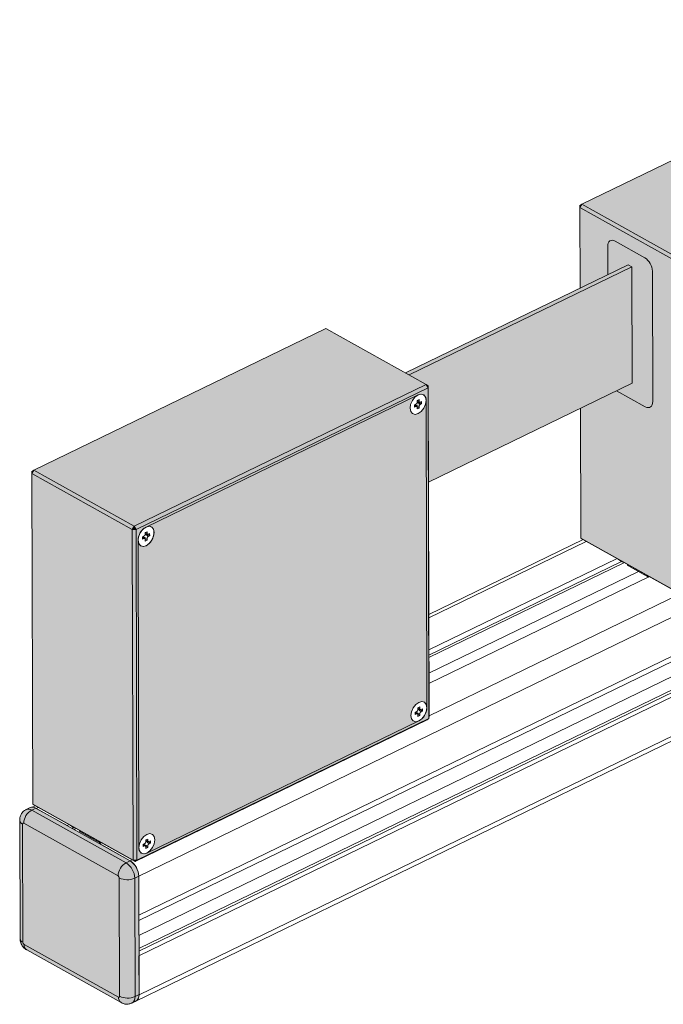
# Model space of a CAD drawing. Header units: millimetres. Extents: x 2 to 342, y -43 to 378.
# Tile 1 of 3: x 69 to 187, y -43 to 138. Entities that reach past the tile are written whole.
import ezdxf

# ---------------------------------------------------------------- set-up
doc = ezdxf.new("R2010")
doc.units = ezdxf.units.MM

msp = doc.modelspace()

# ---------------------------------------------------------------- hatches: boundary and pattern name
h = msp.add_hatch(color=254)
h.dxf.hatch_style = 1
h.paths.add_polyline_path([(143.2846615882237, 70.93199091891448), (124.9073123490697, 81.19849605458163), (71.42663551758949, 55.21338803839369), (89.80398475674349, 44.94688290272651)])
h.paths.add_polyline_path([(89.43883420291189, 44.3420804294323), (71.06148496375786, 54.60858556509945), (71.22555912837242, -6.000178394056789), (89.60290836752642, -16.26668352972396)])
h.paths.add_polyline_path([(189.806679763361, 93.10865300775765), (171.429330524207, 103.3751581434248), (171.4693385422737, 88.59625295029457), (176.5597421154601, 91.06957031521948), (176.5450953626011, 96.48006007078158), (176.6866065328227, 96.99180469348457), (177.0270952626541, 97.32330245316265), (177.501539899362, 97.37640391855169), (177.9023675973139, 97.20193561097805), (183.3475081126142, 94.16000816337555, -0.2463272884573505), (184.7134150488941, 91.6922371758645), (184.7787292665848, 67.56525769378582), (184.6372180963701, 67.0535130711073), (184.2967293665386, 66.7220153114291), (183.8222847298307, 66.66891384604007), (183.4214570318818, 66.8433821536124), (178.1750581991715, 69.77428257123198), (171.5290332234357, 66.54512230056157), (171.5934046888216, 42.76639418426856), (189.9707539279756, 32.49988904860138)])
h.paths.add_polyline_path([(259.7699713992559, 127.5296919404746), (241.3926221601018, 137.7961970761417), (171.7944810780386, 103.979960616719), (190.1718303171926, 93.71345548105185)])
h.paths.add_polyline_path([(259.7509193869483, 124.6006575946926), (259.6358033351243, 123.8586207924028), (259.5168871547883, 123.6147171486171), (259.2941750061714, 123.1157729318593), (259.0842401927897, 122.8797924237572), (258.7811032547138, 122.4956829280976), (258.5243135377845, 122.3494812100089), (258.1804683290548, 122.1025649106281), (257.9289609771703, 122.089683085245), (257.5913775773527, 122.003955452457), (257.3959064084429, 122.1363270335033), (257.2528936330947, 122.1780971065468), (257.1570863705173, 122.2980541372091), (256.9616152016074, 122.4304257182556), (256.8934436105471, 122.7909275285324), (256.7989540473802, 123.0381158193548), (256.8663067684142, 123.4722707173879), (256.8838666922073, 123.7804770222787), (257.0858859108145, 124.2330626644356), (257.2000534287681, 124.5338960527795), (257.5342408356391, 124.9573500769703), (257.8492757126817, 125.3862246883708), (225.3135330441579, 109.577808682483), (225.8746018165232, 109.7202893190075), (226.3509565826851, 109.5811592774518), (226.6700766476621, 109.1815998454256), (226.783378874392, 108.5824403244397), (226.6736140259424, 107.8748973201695), (226.3574928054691, 107.166687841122), (225.883141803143, 106.5656303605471), (225.3227766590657, 106.1632304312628), (224.7617078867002, 106.0207497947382), (224.2853531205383, 106.159879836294), (223.9662330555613, 106.5594392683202), (223.8529308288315, 107.1585987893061), (223.962695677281, 107.8661417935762), (224.2788168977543, 108.5743512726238), (224.9197378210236, 109.3864720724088), (192.3459925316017, 93.55959141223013), (192.9070613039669, 93.70207204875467), (193.3834160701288, 93.56294200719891), (193.7025361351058, 93.16338257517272), (193.8158383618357, 92.56422305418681), (193.7060735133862, 91.85668004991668), (193.3899522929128, 91.14847057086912), (192.9156012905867, 90.54741309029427), (192.3552361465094, 90.14501316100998), (191.794167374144, 90.00253252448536), (191.3178126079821, 90.1416625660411), (190.88663247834, 90.68152861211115), (191.0379099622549, 34.79984037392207), (191.1476748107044, 35.50738337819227), (191.4637960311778, 36.21559285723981), (191.9381470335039, 36.81665033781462), (192.4985121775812, 37.21905026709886), (193.0595809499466, 37.3615309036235), (193.5359357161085, 37.22240086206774), (193.8550557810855, 36.82284143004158), (193.9683580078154, 36.22368190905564), (193.8585931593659, 35.5161389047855), (193.5424719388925, 34.80792942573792), (192.9015510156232, 33.99580862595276), (225.4752963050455, 49.82268928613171), (224.9142275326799, 49.68020864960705), (224.4378727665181, 49.81933869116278), (224.118752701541, 50.21889812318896), (224.0054504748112, 50.81805764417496), (224.1152153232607, 51.52560064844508), (224.4313365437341, 52.23381012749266), (224.9056875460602, 52.83486760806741), (225.4660526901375, 53.23726753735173), (226.0271214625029, 53.37974817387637), (226.5034762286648, 53.24061813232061), (226.8225962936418, 52.84105870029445), (226.9358985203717, 52.24189917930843), (226.8261336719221, 51.53435617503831), (226.5100124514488, 50.82614669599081), (225.8690915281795, 50.01402589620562), (258.4428368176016, 65.84090655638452), (257.8817680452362, 65.6984259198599), (257.4054132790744, 65.83755596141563), (257.0862932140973, 66.23711539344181), (256.9729909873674, 66.83627491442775), (257.0827558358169, 67.543817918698), (257.3988770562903, 68.25202739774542), (257.8732280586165, 68.85308487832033), (258.4335932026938, 69.2554848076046), (258.9946619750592, 69.3979654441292), (259.4710167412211, 69.25883540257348), (259.9021968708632, 68.71896935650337)])
h.paths.add_polyline_path([(143.2656095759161, 68.00295657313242), (143.1558447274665, 67.29541356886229), (142.8397235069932, 66.58720408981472), (142.365372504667, 65.98614660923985), (141.8050073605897, 65.58374667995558), (141.2439385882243, 65.44126604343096), (140.7675838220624, 65.5803960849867), (140.4484637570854, 65.9799555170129), (140.3351615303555, 66.57911503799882), (140.444926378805, 67.28665804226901), (140.7610475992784, 67.99486752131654), (141.4019685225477, 68.80698832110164), (91.97814697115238, 44.7930188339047), (92.56656869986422, 44.94244561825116), (92.7264710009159, 44.88080739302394), (93.0620700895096, 44.78278818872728), (93.17756430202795, 44.59354248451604), (93.38149995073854, 44.33820156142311), (93.40068024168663, 44.04784653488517), (93.47020353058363, 43.68019673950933), (93.37729877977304, 43.34195759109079), (93.33822795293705, 43.09010747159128), (93.25996124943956, 42.91476580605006), (93.21789240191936, 42.7616053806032), (93.11701367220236, 42.59451894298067), (93.02210673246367, 42.38189799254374), (92.87969553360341, 42.20144656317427), (92.77881680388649, 42.03436012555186), (92.66519766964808, 41.92965300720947), (92.54775573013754, 41.78084051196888), (92.34829360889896, 41.63760615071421), (92.09737736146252, 41.40637117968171), (91.75310039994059, 41.31894375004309), (91.49619479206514, 41.21555198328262), (91.19177733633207, 41.30446389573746), (90.98111809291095, 41.33608681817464), (90.75629321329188, 41.61758244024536), (90.51890679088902, 41.87067511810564), (90.67006440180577, -13.96673220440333), (90.77982925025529, -13.25918920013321), (91.09595047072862, -12.55097972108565), (91.57030147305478, -11.9499222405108), (92.13066661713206, -11.54752231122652), (92.69173538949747, -11.40504167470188), (93.1680901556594, -11.54417171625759), (93.48721022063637, -11.94373114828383), (93.60051244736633, -12.54289066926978), (93.49074759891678, -13.25043367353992), (93.1746263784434, -13.95864315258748), (92.53370545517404, -14.77076395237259), (141.9575270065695, 9.24320553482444), (141.3964582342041, 9.10072489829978), (140.9201034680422, 9.239854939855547), (140.6009834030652, 9.639414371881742), (140.4876811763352, 10.23857389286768), (140.5974460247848, 10.94611689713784), (140.9135672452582, 11.65432637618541), (141.3879182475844, 12.25538385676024), (141.9482833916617, 12.65778378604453), (142.509352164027, 12.80026442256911), (142.9857069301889, 12.66113438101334), (143.416887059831, 12.1212683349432)])
h = msp.add_hatch(color=254)
h.dxf.hatch_style = 1
h.paths.add_polyline_path([(190.5133070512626, 93.09651273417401), (189.806679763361, 93.10865300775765), (189.9707539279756, 32.4998890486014), (190.6773812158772, 32.48774877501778)])
h.paths.add_polyline_path([(171.7944810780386, 103.979960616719), (171.429330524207, 103.3751581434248), (189.806679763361, 93.10865300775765), (190.1718303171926, 93.71345548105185)])
h.paths.add_polyline_path([(260.1114481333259, 126.9127491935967), (259.7699713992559, 127.5296919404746), (190.1718303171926, 93.71345548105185), (190.5133070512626, 93.09651273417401)])
h = msp.add_hatch(color=12)
h.dxf.hatch_style = 1
h.paths.add_polyline_path([(184.7134150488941, 91.69223717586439, 0.246327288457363), (183.3475081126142, 94.16000816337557), (177.9023675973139, 97.20193561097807), (177.6368828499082, 97.31749318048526), (177.3817781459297, 97.36299977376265), (177.1468570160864, 97.33670659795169), (176.9411473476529, 97.23962408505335), (176.7725544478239, 97.07548306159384), (176.6475572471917, 96.8505913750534), (176.5709593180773, 96.573591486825), (176.5457042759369, 96.25512834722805), (176.5597421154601, 91.0695703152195), (180.2927047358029, 92.88333638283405), (180.973347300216, 92.50309545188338), (181.0311198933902, 71.16198138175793), (178.1750581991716, 69.77428257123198), (183.4214570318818, 66.84338215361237), (183.6869417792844, 66.72782458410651), (183.942046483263, 66.6823179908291), (184.1769676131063, 66.70861116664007), (184.3826772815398, 66.80569367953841), (184.5512701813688, 66.96983470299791), (184.6762673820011, 67.19472638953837), (184.7528653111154, 67.47172627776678), (184.7781203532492, 67.79018941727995)])
h = msp.add_hatch(color=1)
h.dxf.hatch_style = 1
h.paths.add_polyline_path([(181.0311198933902, 71.16198138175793), (180.973347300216, 92.50309545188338), (140.1646079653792, 72.6750087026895), (143.2846615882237, 70.93199091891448), (143.6521230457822, 70.68314882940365), (143.6999293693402, 53.02356063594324)])
h.paths.add_polyline_path([(180.973347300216, 92.50309545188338), (180.2927047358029, 92.88333638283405), (139.483965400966, 73.05524963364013), (140.1646079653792, 72.6750087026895)])
h = msp.add_hatch(color=254)
h.dxf.hatch_style = 1
h.paths.add_polyline_path([(143.6261383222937, 70.31504817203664), (143.2846615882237, 70.93199091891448), (89.80398475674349, 44.94688290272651), (90.14546149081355, 44.32994015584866)])
h.paths.add_polyline_path([(90.14546149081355, 44.32994015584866), (89.43883420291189, 44.3420804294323), (89.60290836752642, -16.26668352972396), (90.30953565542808, -16.27882380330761)])
h.paths.add_polyline_path([(71.42663551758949, 55.21338803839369), (71.06148496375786, 54.60858556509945), (89.43883420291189, 44.3420804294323), (89.80398475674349, 44.94688290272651)])
h.paths.add_polyline_path([(143.6261383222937, 70.31504817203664), (90.14546149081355, 44.32994015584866), (90.30953565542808, -16.2788238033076), (143.7902124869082, 9.706284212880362)])
h.paths.add_polyline_path([(91.39122084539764, 44.35696307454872), (91.41778182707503, 44.39061890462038), (91.4589431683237, 44.42017699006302, -0.05606210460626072), (91.97814697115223, 44.79301883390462), (141.7957637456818, 68.99832493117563, -0.1473538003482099), (142.3428230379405, 69.13724792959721), (142.3568325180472, 69.14080556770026), (142.3759175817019, 69.1352313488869, -0.1035499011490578), (142.7607875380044, 69.02282148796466), (142.8331872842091, 69.00167552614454), (142.8712578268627, 68.95400868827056, -0.2805180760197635), (143.2677375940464, 68.01667375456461), (143.2656095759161, 68.00295657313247), (143.4181292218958, 11.66241542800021, -0.19680858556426), (142.5444531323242, 9.679261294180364), (142.5178921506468, 9.645605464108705), (142.4767308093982, 9.61604737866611, -0.05606210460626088), (141.9575270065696, 9.243205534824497), (92.1399102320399, -14.96210056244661, -0.1473538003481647), (91.59285093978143, -15.10102356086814), (91.57884145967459, -15.10458119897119), (91.55975639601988, -15.09900698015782, -0.103549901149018), (91.1748864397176, -14.98659711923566), (91.10248669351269, -14.9654511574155), (91.06441615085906, -14.91778431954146, -0.2805180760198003), (90.6679363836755, -13.98044938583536), (90.67006440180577, -13.96673220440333), (90.51754475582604, 42.37380894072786, -0.1968085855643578)], flags=16)
h.paths.add_polyline_path([(91.32284024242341, 42.97877650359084), (91.57925444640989, 43.10336263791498, 0.279926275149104), (91.79827738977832, 43.49113749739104), (91.7975010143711, 43.77792947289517), (91.81270805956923, 43.77239151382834), (92.16384196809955, 43.942999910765), (92.16478028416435, 43.59638728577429, 0.5287951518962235), (92.38512765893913, 43.49491906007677), (92.64154186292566, 43.61950519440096), (92.64269731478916, 43.19268291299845), (92.38628311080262, 43.06809677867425, 0.2799262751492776), (92.16726016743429, 42.68032191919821), (92.16800159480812, 42.40643969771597), (91.80169558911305, 42.22845950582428), (91.80075727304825, 42.57507213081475, 0.5287951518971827), (91.58040989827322, 42.67654035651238), (91.32399569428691, 42.55195422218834)], flags=0)
h.paths.add_polyline_path([(141.1416124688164, 66.7572603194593), (141.1404570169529, 67.18408260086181), (141.3968712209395, 67.30866873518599, 0.2799262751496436), (141.6158941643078, 67.69644359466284), (141.6151177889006, 67.98323557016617), (141.6303248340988, 67.97769761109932), (141.9814587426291, 68.14830600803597), (141.9823970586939, 67.80169338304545, 0.5287951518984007), (142.2027444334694, 67.70022515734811), (142.4591586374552, 67.82481129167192), (142.4603140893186, 67.39798901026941), (142.203899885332, 67.27340287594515, 0.2799262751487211), (141.9848769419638, 66.88562801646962), (141.9856183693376, 66.61174579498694), (141.6193123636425, 66.43376560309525), (141.6183740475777, 66.78037822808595, 0.5287951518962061), (141.398026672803, 66.88184645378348)], flags=16)
h.paths.add_polyline_path([(92.31636161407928, -12.39754123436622), (92.31729993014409, -12.7441538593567, 0.5287951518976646), (92.53764730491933, -12.8456220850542), (92.7940615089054, -12.72103595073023), (92.79521696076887, -13.14785823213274), (92.53880275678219, -13.27244436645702, 0.2799262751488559), (92.319779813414, -13.66021922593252), (92.32052124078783, -13.93410144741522), (91.95421523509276, -14.11208163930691), (91.953276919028, -13.76546901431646, 0.5287951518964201), (91.73292954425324, -13.66400078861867), (91.47651534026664, -13.78858692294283), (91.47535988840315, -13.36176464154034), (91.73177409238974, -13.23717850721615, 0.2799262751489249), (91.95079703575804, -12.8494036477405), (91.95002066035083, -12.562611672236), (91.96522770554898, -12.56814963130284)], flags=0)
h.paths.add_polyline_path([(142.1339783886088, 11.80776486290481), (142.1349167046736, 11.46115223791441, 0.528795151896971), (142.3552640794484, 11.35968401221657), (142.6116782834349, 11.48427014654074), (142.6128337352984, 11.05744786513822), (142.3564195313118, 10.93286173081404, 0.2799262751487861), (142.1373965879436, 10.54508687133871), (142.1381380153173, 10.27120464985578), (141.7718320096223, 10.09322445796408), (141.7708936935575, 10.43983708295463, 0.5287951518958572), (141.5505463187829, 10.5413053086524), (141.2941321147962, 10.41671917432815), (141.2929766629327, 10.84354145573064), (141.5493908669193, 10.96812759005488, 0.2799262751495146), (141.7684138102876, 11.35590244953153), (141.7676374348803, 11.642694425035), (141.7828444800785, 11.63715646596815)], flags=0)
h = msp.add_hatch(color=254)
h.dxf.hatch_style = 1
h.paths.add_polyline_path([(89.80398475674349, 44.94688290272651), (89.43883420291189, 44.3420804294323), (90.14546149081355, 44.32994015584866)])
h = msp.add_hatch(color=252)
h.dxf.hatch_style = 1
edge = h.paths.add_edge_path()
edge.add_arc((70.44043051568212, -7.966111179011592), 1.063199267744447, 55.76223516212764, 112.1204222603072)
edge.add_line((70.04007806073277, -6.981169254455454), (70.0387778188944, -6.98180101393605))
edge.add_spline(control_points=[(70.0387778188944, -6.98180101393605), (69.98426406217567, -7.029929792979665), (69.67803450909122, -7.137045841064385), (69.28202585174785, -7.552367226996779), (68.94469768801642, -8.149260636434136), (68.84534170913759, -8.631077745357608), (68.84065563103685, -8.891115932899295), (68.8397541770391, -8.941436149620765)], knot_values=[0, 0, 0, 0, 0.08736410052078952, 0.4009778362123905, 0.6764621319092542, 0.9372441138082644, 0.9998167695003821, 0.9998167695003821, 0.9998167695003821, 0.9998167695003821], degree=3, periodic=0)
edge.add_arc((69.70776696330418, -8.840571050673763), 0.8738535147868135, 186.6281757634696, 247.582101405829)
edge.add_line((69.37451490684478, -9.64838478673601), (69.37830316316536, -9.600615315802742))
edge.add_line((69.37830316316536, -9.600615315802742), (69.38979285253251, -9.559065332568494))
edge.add_line((69.38979285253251, -9.559065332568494), (69.40854243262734, -9.525331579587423))
edge.add_line((69.40854243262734, -9.525331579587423), (69.43383136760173, -9.500710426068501))
edge.add_line((69.43383136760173, -9.500710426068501), (69.46468781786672, -9.486148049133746))
edge.add_line((69.46468781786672, -9.486148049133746), (69.4999259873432, -9.482204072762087))
edge.add_line((69.4999259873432, -9.482204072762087), (69.53819169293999, -9.489030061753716))
edge.add_line((69.53819169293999, -9.489030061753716), (69.57801440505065, -9.50636369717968))
edge.add_arc((72.43641778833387, -9.581604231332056), 2.859393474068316, 119.26471717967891, 178.4921757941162, ccw=False)
h.paths.add_polyline_path([(71.77122863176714, -6.731193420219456, 0.2514608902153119), (70.7713898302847, -6.625840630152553), (70.04007806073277, -6.981169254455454, -0.2509886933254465), (71.03861662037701, -7.087153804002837)])
h = msp.add_hatch(color=252)
h.dxf.hatch_style = 1
h.paths.add_polyline_path([(69.57801440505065, -9.506363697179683), (69.53819169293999, -9.489030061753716), (69.4999259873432, -9.482204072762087), (69.46468781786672, -9.486148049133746), (69.43383136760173, -9.5007104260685), (69.40854243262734, -9.525331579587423), (69.38979285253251, -9.559065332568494), (69.37830316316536, -9.60061531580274), (69.37451490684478, -9.648384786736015), (69.4332118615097, -31.33095668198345, 0.2852881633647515), (69.69591749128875, -31.73342324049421), (86.92641903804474, -41.3592419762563), (86.96624175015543, -41.37657561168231), (87.00450745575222, -41.38340160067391), (87.0397456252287, -41.37945762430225), (87.0706020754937, -41.36489524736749), (87.09589101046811, -41.34027409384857), (87.11464059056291, -41.30654034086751), (87.12613027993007, -41.26499035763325), (87.12991853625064, -41.21722088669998), (87.07122158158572, -19.53464899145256, 0.2852881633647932), (86.80851595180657, -19.13218243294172)])
h.paths.add_polyline_path([(69.37451490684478, -9.64838478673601, -0.272440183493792), (68.8397448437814, -8.941355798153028), (68.89844321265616, -30.62445010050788, 0.2722045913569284), (69.4332118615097, -31.33095668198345)])
h.paths.add_polyline_path([(71.03861662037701, -7.087153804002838, 0.2643395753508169), (69.57801440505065, -9.506363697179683), (86.80851595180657, -19.13218243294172), (86.86633554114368, -19.16448334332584, -0.2643395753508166), (88.32693775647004, -16.745273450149)])
h.paths.add_polyline_path([(88.32693775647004, -16.745273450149, 0.2643395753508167), (86.8663355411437, -19.16448334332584, -0.2463272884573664), (87.07122158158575, -19.53464899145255, 0.2205525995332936), (89.89773073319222, -19.58321008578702, 0.2463272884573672)])
h.paths.add_polyline_path([(89.89773073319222, -19.58321008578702, -0.2205525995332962), (87.07122158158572, -19.53464899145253), (87.12991853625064, -41.21722088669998, 0.2205525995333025), (89.95642768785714, -41.26578198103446)])
h = msp.add_hatch(color=252)
h.dxf.hatch_style = 1
h.paths.add_polyline_path([(90.63034274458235, -19.22724970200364), (89.89773073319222, -19.58321008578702), (89.95642768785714, -41.26578198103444), (90.68903969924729, -40.90982159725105), (90.66974365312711, -33.78188949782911)])
h.paths.add_polyline_path([(89.05954976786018, -16.38931306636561), (88.32693775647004, -16.745273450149, -0.2463272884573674), (89.89773073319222, -19.58321008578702), (90.63034274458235, -19.22724970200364, 0.2463272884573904)])
h.paths.add_polyline_path([(83.43152706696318, -13.24521849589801), (71.77122863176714, -6.731193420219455), (71.03861662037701, -7.087153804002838), (88.32693775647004, -16.745273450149), (89.05954976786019, -16.38931306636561)])
h = msp.add_hatch(color=252)
h.dxf.hatch_style = 1
edge = h.paths.add_edge_path()
edge.add_arc((70.75566744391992, -31.80482190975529), 1.122370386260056, 174.6986891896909, 235.9916428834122)
edge.add_spline(control_points=[(70.12791017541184, -32.73521757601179), (70.02388900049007, -32.67018684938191), (69.70238043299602, -32.46918992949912), (69.27609423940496, -31.98278454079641), (68.95604186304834, -31.31069206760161), (68.9164954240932, -30.83952779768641), (68.89844321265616, -30.62445010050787)], knot_values=[0, 0, 0, 0, 0.1443670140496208, 0.4462094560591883, 0.7472049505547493, 1, 1, 1, 1], degree=3, periodic=0)
edge.add_arc((69.76662355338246, -30.52294913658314), 0.8740935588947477, 186.6683096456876, 247.5772730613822)
edge.add_arc((69.88854418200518, -31.32071589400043), 0.4554474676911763, 181.2884106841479, 236.6404921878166)
h.paths.add_polyline_path([(69.63809790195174, -31.70112233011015, 0.2740050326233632), (70.1279101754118, -32.73521757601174), (87.41670209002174, -42.39360022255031, -0.2741770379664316), (86.92641903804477, -41.35924197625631)])
h = msp.add_hatch(color=252)
h.dxf.hatch_style = 1
edge = h.paths.add_edge_path()
edge.add_arc((88.5955403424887, -38.19345529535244), 3.360238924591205, 244.14049161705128, 293.89095148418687, ccw=False)
edge.add_line((87.12991853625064, -41.21722088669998), (87.12613027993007, -41.26499035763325))
edge.add_line((87.12613027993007, -41.26499035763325), (87.11464059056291, -41.30654034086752))
edge.add_line((87.11464059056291, -41.30654034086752), (87.09589101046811, -41.34027409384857))
edge.add_line((87.09589101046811, -41.34027409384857), (87.0706020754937, -41.36489524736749))
edge.add_line((87.0706020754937, -41.36489524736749), (87.0397456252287, -41.37945762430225))
edge.add_line((87.0397456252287, -41.37945762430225), (87.00450745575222, -41.38340160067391))
edge.add_line((87.00450745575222, -41.38340160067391), (86.96624175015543, -41.37657561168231))
edge.add_line((86.96624175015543, -41.37657561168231), (86.92641903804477, -41.35924197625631))
edge.add_arc((88.04380937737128, -41.46297748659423), 1.122195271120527, 174.6960171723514, 236.0104022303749)
edge.add_spline(control_points=[(87.41645466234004, -42.39343344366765), (87.64724647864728, -42.49286058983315), (88.10856834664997, -42.69156614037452), (88.82270415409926, -42.69509287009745), (89.21753947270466, -42.51222212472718), (89.39836243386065, -42.45838102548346)], knot_values=[0.0001183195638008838, 0.0001183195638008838, 0.0001183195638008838, 0.0001183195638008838, 0.3669025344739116, 0.7332547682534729, 1, 1, 1, 1], degree=3, periodic=0)
edge.add_arc((88.75876754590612, -41.43221859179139), 1.209169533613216, 301.9347983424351, 367.9116178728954)
h.paths.add_polyline_path([(90.69670758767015, -41.00382921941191, 0.01173415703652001), (90.68915524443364, -40.9525038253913), (90.68903969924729, -40.90982159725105), (89.95642768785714, -41.26578198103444, -0.2970540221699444), (89.3947723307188, -42.46060999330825), (90.12871568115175, -42.10400274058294, 0.2660759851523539)])

# ---------------------------------------------------------------- linework, layer by layer
at = {"color": 7, "linetype": 'Continuous', "lineweight": 15}
for p, q in [((241.3926221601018, 137.7961970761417), (171.7944810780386, 103.979960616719)), ((171.429330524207, 103.3751581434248), (171.7944810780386, 103.979960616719)), ((171.429330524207, 103.3751581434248), (171.4553152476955, 103.7432588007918)), ((189.806679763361, 93.10865300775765), (171.429330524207, 103.3751581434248)), ((171.429330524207, 103.3751581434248), (171.4693385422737, 88.59625295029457)), ((171.7944810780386, 103.979960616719), (171.4553152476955, 103.7432588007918)), ((171.7944810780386, 103.979960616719), (190.1718303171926, 93.71345548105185)), ((176.5597421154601, 91.0695703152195), (176.5457042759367, 96.25512834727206)), ((177.902367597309, 97.20193561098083), (183.3475081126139, 94.16000816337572)), ((139.4839654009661, 73.05524963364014), (180.2927047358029, 92.88333638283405)), ((140.1646079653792, 72.67500870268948), (180.973347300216, 92.50309545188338)), ((180.2927047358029, 92.88333638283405), (180.973347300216, 92.50309545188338)), ((180.973347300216, 92.50309545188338), (181.0311198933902, 71.16198138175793)), ((184.7134150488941, 91.69223717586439), (184.7781203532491, 67.7901894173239)), ((124.9073123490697, 81.19849605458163), (71.42663551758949, 55.21338803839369)), ((143.2846615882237, 70.93199091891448), (124.9073123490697, 81.19849605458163)), ((89.80398475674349, 44.94688290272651), (143.2846615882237, 70.93199091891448)), ((143.2846615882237, 70.93199091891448), (143.6261383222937, 70.31504817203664)), ((143.6521230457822, 70.68314882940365), (143.2846615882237, 70.93199091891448)), ((143.6521230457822, 70.68314882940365), (143.6261383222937, 70.31504817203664)), ((143.6521230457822, 70.68314882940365), (143.8161972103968, 10.0743848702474)), ((181.0311198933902, 71.16198138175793), (143.6999293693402, 53.02356063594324)), ((143.6261383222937, 70.31504817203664), (90.14546149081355, 44.32994015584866)), ((91.97814697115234, 44.79301883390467), (141.7957637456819, 68.99832493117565)), ((143.7902124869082, 9.70628421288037), (143.6261383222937, 70.31504817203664)), ((183.4214570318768, 66.84338215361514), (178.1750581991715, 69.77428257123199)), ((141.3968712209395, 67.30866873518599), (141.1404570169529, 67.18408260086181)), ((141.1404570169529, 67.18408260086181), (141.1416124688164, 66.7572603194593)), ((141.1416124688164, 66.7572603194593), (141.398026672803, 66.88184645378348)), ((141.5708836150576, 66.8681682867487), (141.2146646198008, 67.22013847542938)), ((141.2323598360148, 67.20265431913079), (141.2339403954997, 67.2295041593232)), ((141.5926143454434, 66.83999381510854), (141.9856183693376, 66.61174579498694)), ((141.9814587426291, 68.14830600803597), (141.615152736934, 67.97032581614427)), ((141.615152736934, 67.97032581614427), (141.6159615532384, 67.67155021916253)), ((141.6156206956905, 67.79746251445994), (142.0858873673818, 67.68261899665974)), ((141.6156383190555, 67.7909524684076), (141.624549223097, 67.7952820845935)), ((141.886310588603, 67.73135751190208), (142.4603140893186, 67.39798901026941)), ((141.9822675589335, 67.84953041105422), (141.9814587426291, 68.14830600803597)), ((141.9856183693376, 66.61174579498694), (141.9848095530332, 66.91052139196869)), ((142.4591586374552, 67.82481129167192), (142.2027444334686, 67.70022515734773)), ((142.2038998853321, 67.27340287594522), (142.4603140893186, 67.39798901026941)), ((142.4603140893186, 67.39798901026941), (142.4591586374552, 67.82481129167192)), ((143.2656095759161, 68.00295657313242), (143.4181292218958, 11.66241542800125)), ((141.6185035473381, 66.732541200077), (141.6193123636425, 66.43376560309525)), ((141.6193123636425, 66.43376560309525), (141.9856183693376, 66.61174579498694)), ((171.5290332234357, 66.54512230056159), (171.5934046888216, 42.76639418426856)), ((261.3288258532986, 63.75420194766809), (90.63022719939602, -19.18456747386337)), ((261.3482374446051, 56.58358762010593), (90.64963879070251, -26.35518180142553)), ((71.42663551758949, 55.21338803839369), (71.06148496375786, 54.60858556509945)), ((71.06148496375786, 54.60858556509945), (71.0874696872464, 54.97668622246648)), ((89.43883420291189, 44.3420804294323), (71.06148496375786, 54.60858556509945)), ((71.06148496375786, 54.60858556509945), (71.22555912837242, -6.000178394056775)), ((71.42663551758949, 55.21338803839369), (71.0874696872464, 54.97668622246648)), ((71.42663551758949, 55.21338803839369), (89.80398475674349, 44.94688290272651)), ((254.9878135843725, 52.53866862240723), (90.65221939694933, -27.30845409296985)), ((258.3040642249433, 51.38015085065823), (90.65970771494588, -30.0746281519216)), ((260.6012328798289, 50.09683770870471), (90.66619476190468, -32.47093410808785)), ((260.6026194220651, 49.58465097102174), (90.66758130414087, -32.98312084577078)), ((261.3683423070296, 49.15687992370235), (90.66974365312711, -33.78188949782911)), ((89.80398475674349, 44.94688290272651), (89.43883420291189, 44.3420804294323)), ((90.14546149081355, 44.32994015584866), (89.43883420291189, 44.3420804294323)), ((89.60290836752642, -16.26668352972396), (89.43883420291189, 44.3420804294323)), ((90.14546149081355, 44.32994015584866), (89.80398475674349, 44.94688290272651)), ((90.14546149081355, 44.32994015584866), (90.30953565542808, -16.2788238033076)), ((92.16384196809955, 43.942999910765), (91.79753596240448, 43.7650197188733)), ((91.79753596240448, 43.7650197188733), (91.79834477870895, 43.46624412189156)), ((91.79800392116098, 43.59215641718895), (92.26827059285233, 43.47731289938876)), ((91.79802154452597, 43.58564637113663), (91.80693244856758, 43.58997598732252)), ((92.0686938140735, 43.52605141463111), (92.64269731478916, 43.19268291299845)), ((92.16465078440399, 43.64422431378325), (92.16384196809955, 43.942999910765)), ((92.64154186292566, 43.61950519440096), (92.38512765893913, 43.49491906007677)), ((92.64269731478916, 43.19268291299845), (92.64154186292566, 43.61950519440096)), ((90.67006440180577, -13.96673220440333), (90.51754475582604, 42.37380894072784)), ((261.3877538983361, 41.98626559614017), (90.68915524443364, -40.9525038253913)), ((91.57925444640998, 43.10336263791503), (91.32284024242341, 42.97877650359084)), ((91.32284024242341, 42.97877650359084), (91.32399569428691, 42.55195422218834)), ((91.32399569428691, 42.55195422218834), (91.58040989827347, 42.6765403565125)), ((91.75326684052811, 42.66286218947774), (91.39704784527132, 43.0148323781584)), ((91.41474306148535, 42.99734822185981), (91.41632362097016, 43.02419806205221)), ((91.77499757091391, 42.63468771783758), (92.16800159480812, 42.40643969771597)), ((91.80088677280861, 42.52723510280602), (91.80169558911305, 42.22845950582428)), ((91.80169558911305, 42.22845950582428), (92.16800159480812, 42.40643969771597)), ((92.16800159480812, 42.40643969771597), (92.16719277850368, 42.70521529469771)), ((92.38628311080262, 43.06809677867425), (92.64269731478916, 43.19268291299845)), ((172.0283848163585, 42.47983279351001), (143.7656469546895, 28.74757771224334)), ((171.5934046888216, 42.76639418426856), (189.9707539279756, 32.49988904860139)), ((171.5934046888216, 42.76639418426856), (171.9608661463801, 42.51755209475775)), ((178.4269705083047, 38.9052632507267), (171.9608661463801, 42.51755209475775)), ((90.12871568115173, -42.10400274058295), (260.8396108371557, 40.81804491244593)), ((178.244088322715, 39.00743037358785), (143.7831996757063, 22.26362743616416)), ((179.0895163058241, 38.45659230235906), (143.7857994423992, 21.30327730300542)), ((179.4792621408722, 38.21939111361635), (143.7869526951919, 20.87726735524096)), ((183.8721110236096, 35.8633358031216), (178.4269705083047, 38.90526325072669)), ((179.253758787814, 38.3453685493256), (178.4269705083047, 38.9052632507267)), ((182.1681410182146, 36.64101948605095), (143.7947519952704, 17.99621695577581)), ((183.9988674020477, 35.61828429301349), (180.122319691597, 37.78391745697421)), ((184.1656786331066, 35.69933427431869), (143.7999218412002, 16.08648319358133)), ((190.3382153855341, 32.25104695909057), (183.8721110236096, 35.86333580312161)), ((183.8721110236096, 35.86333580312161), (184.1357576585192, 35.68479631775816)), ((141.5493908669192, 10.96812759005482), (141.2929766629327, 10.84354145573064)), ((141.2929766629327, 10.84354145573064), (141.2941321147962, 10.41671917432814)), ((141.7234032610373, 10.52762714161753), (141.3671842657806, 10.87959733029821)), ((141.3848794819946, 10.8621131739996), (141.3864600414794, 10.88896301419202)), ((142.1339783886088, 11.8077648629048), (141.7676723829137, 11.62978467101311)), ((141.7676723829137, 11.62978467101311), (141.7684811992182, 11.33100907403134)), ((141.7681403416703, 11.45692136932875), (142.2384070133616, 11.34207785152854)), ((141.7681579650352, 11.45041132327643), (141.7770688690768, 11.45474093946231)), ((142.0388302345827, 11.39081636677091), (142.6128337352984, 11.05744786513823)), ((142.1347872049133, 11.50898926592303), (142.1339783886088, 11.8077648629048)), ((142.6116782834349, 11.48427014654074), (142.3552640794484, 11.35968401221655)), ((142.3564195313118, 10.93286173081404), (142.6128337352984, 11.05744786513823)), ((142.6128337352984, 11.05744786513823), (142.6116782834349, 11.48427014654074)), ((143.4510466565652, 9.469582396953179), (89.97036982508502, -16.51552561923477)), ((90.30953565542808, -16.2788238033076), (143.7902124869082, 9.70628421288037)), ((141.9575270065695, 9.243205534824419), (92.13991023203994, -14.96210056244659)), ((141.2941321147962, 10.41671917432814), (141.5505463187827, 10.54130530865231)), ((141.7451339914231, 10.49945266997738), (142.1381380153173, 10.27120464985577)), ((141.7710231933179, 10.39200005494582), (141.7718320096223, 10.09322445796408)), ((141.7718320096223, 10.09322445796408), (142.1381380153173, 10.27120464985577)), ((142.1381380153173, 10.27120464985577), (142.1373291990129, 10.56998024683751)), ((143.4510466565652, 9.469582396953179), (143.7902124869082, 9.70628421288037)), ((143.8161972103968, 10.0743848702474), (143.7902124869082, 9.70628421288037)), ((70.77138983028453, -6.625840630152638), (70.0387778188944, -6.98180101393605)), ((71.03861662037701, -7.087153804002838), (71.77122863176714, -6.731193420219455)), ((71.03861662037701, -7.087153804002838), (88.32693775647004, -16.745273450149)), ((71.66053925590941, -6.286739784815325), (71.12850485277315, -6.545243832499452)), ((71.22555912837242, -6.000178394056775), (89.60290836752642, -16.26668352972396)), ((71.22555912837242, -6.000178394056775), (71.59302058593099, -6.249020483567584)), ((78.05912494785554, -9.861309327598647), (71.59302058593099, -6.249020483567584)), ((89.05954976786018, -16.38931306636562), (71.77122863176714, -6.731193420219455)), ((77.5099367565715, -9.937122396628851), (71.84788192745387, -6.774015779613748)), ((68.83974625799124, -8.941878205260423), (68.89844321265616, -30.62445010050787)), ((69.37451490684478, -9.64838478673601), (69.4332118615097, -31.33095668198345)), ((86.86633554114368, -19.16448334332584), (69.57801440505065, -9.50636369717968)), ((77.8762427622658, -9.75914220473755), (77.5099367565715, -9.937122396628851)), ((83.50426546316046, -12.90323677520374), (78.05912494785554, -9.861309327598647)), ((78.88591322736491, -10.42120402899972), (78.05912494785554, -9.861309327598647)), ((78.72167074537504, -10.30998027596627), (78.43055635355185, -10.45142648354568)), ((79.11141658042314, -10.54718146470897), (78.83894189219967, -10.67957104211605)), ((83.63102184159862, -13.14828828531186), (79.75447413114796, -10.98265512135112)), ((81.80029545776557, -12.12555309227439), (81.6008006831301, -12.2224833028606)), ((92.31636161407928, -12.39754123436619), (91.95005560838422, -12.57552142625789)), ((91.95005560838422, -12.57552142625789), (91.95086442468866, -12.87429702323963)), ((92.31717043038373, -12.69631683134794), (92.31636161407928, -12.39754123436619)), ((83.79783307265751, -13.06723830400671), (83.43152706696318, -13.24521849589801)), ((89.09358189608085, -16.40832511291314), (83.43152706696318, -13.24521849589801)), ((89.97036982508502, -16.51552561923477), (83.50426546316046, -12.90323677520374)), ((83.50426546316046, -12.90323677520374), (83.76791209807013, -13.08177626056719)), ((91.73177409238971, -13.23717850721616), (91.47535988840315, -13.36176464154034)), ((91.47535988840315, -13.36176464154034), (91.47651534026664, -13.78858692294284)), ((91.47651534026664, -13.78858692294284), (91.73292954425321, -13.66400078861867)), ((91.90578648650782, -13.67767895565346), (91.54956749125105, -13.32570876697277)), ((91.56726270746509, -13.34319292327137), (91.56884326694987, -13.31634308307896)), ((91.92751721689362, -13.7058534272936), (92.32052124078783, -13.93410144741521)), ((91.95052356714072, -12.74838472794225), (92.42079023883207, -12.86322824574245)), ((91.95054119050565, -12.75489477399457), (91.95945209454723, -12.75056515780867)), ((91.95340641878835, -13.81330604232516), (91.95421523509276, -14.1120816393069)), ((91.95421523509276, -14.1120816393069), (92.32052124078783, -13.93410144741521)), ((92.22121346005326, -12.81448973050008), (92.79521696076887, -13.14785823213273)), ((92.32052124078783, -13.93410144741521), (92.31971242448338, -13.63532585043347)), ((92.7940615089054, -12.72103595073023), (92.53764730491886, -12.84562208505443)), ((92.53880275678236, -13.27244436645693), (92.79521696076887, -13.14785823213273)), ((92.79521696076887, -13.14785823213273), (92.7940615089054, -12.72103595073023)), ((88.32693775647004, -16.745273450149), (89.05954976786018, -16.38931306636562)), ((90.30953565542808, -16.2788238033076), (89.60290836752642, -16.26668352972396)), ((89.60290836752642, -16.26668352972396), (89.97036982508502, -16.51552561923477)), ((90.30953565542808, -16.2788238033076), (89.97036982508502, -16.51552561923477)), ((87.12991853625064, -41.21722088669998), (87.07122158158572, -19.53464899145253)), ((89.89773073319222, -19.58321008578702), (90.63034274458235, -19.22724970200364)), ((89.89773073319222, -19.58321008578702), (89.95642768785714, -41.26578198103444)), ((90.64963879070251, -26.35518180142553), (90.63022719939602, -19.18456747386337)), ((90.68903969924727, -40.90982159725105), (90.63034274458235, -19.22724970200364)), ((69.63809790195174, -31.70112233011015), (86.92641903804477, -41.35924197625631)), ((70.12791017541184, -32.73521757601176), (87.4162313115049, -42.39333722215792)), ((90.68915524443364, -40.9525038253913), (90.66974365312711, -33.78188949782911)), ((89.95642768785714, -41.26578198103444), (90.68903969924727, -40.90982159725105)), ((89.3961036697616, -42.45996312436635), (90.12871568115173, -42.10400274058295))]:
    msp.add_line(p, q, dxfattribs=at)
at = {"color": 8, "linetype": 'Continuous', "lineweight": 15}
for p, q in [((141.1407007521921, 67.0940471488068), (141.398026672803, 66.88184645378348)), ((141.2613914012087, 67.17396902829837), (141.9848095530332, 66.91052139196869)), ((141.6157263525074, 67.75843303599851), (142.2038998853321, 67.27340287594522)), ((141.6303248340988, 67.97769761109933), (141.9822675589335, 67.84953041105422)), ((91.79810957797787, 43.55312693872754), (92.38628311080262, 43.06809677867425)), ((91.81270805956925, 43.77239151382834), (92.16465078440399, 43.64422431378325)), ((91.32308397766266, 42.88874105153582), (91.58040989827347, 42.6765403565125)), ((91.44377462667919, 42.96866293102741), (92.16719277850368, 42.70521529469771)), ((172.5820334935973, 42.17053699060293), (143.7672104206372, 28.17003560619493)), ((189.8277334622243, 32.53622765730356), (143.8159110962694, 10.18007502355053)), ((141.4139110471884, 10.83342788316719), (142.1373291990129, 10.56998024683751)), ((141.7682459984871, 11.41789189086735), (142.3564195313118, 10.93286173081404)), ((141.7828444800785, 11.63715646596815), (142.1347872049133, 11.50898926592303)), ((141.2932203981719, 10.75350600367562), (141.5505463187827, 10.54130530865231)), ((72.21418793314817, -6.596035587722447), (71.84788192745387, -6.774015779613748)), ((91.96522770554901, -12.56814963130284), (92.31717043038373, -12.69631683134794)), ((91.4756036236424, -13.45180009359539), (91.73292954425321, -13.66400078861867)), ((91.59629427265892, -13.37187821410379), (92.31971242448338, -13.63532585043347)), ((91.95062922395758, -12.78741420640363), (92.53880275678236, -13.27244436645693)), ((89.4598879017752, -16.23034492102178), (89.09358189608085, -16.40832511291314))]:
    msp.add_line(p, q, dxfattribs=at)
at = {"color": 7, "linetype": 'Continuous', "lineweight": 15, "flags": 128}
for points in [[(176.5457042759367, 96.25512834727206), (176.5709593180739, 96.57359148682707), (176.6475572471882, 96.85059137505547), (176.7725544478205, 97.07548306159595), (176.9411473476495, 97.23962408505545), (177.146857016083, 97.33670659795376), (177.3817781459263, 97.36299977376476), (177.6368828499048, 97.31749318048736), (177.902367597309, 97.20193561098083)], [(177.9023675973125, 97.20193561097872), (177.6368828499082, 97.31749318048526), (177.3817781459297, 97.36299977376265), (177.1468570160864, 97.33670659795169), (176.9411473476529, 97.23962408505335), (176.7725544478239, 97.07548306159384), (176.6475572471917, 96.8505913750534), (176.5709593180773, 96.573591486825), (176.5457042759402, 96.25512834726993)], [(141.8050073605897, 65.58374667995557), (142.365372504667, 65.98614660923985), (142.8397235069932, 66.5872040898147), (143.1558447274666, 67.29541356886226), (143.2656095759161, 68.00295657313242), (143.1523073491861, 68.60211609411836), (142.8331872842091, 69.00167552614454), (142.3568325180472, 69.14080556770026), (141.7957637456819, 68.99832493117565), (141.2353986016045, 68.59592500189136), (140.7610475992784, 67.99486752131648), (140.4449263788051, 67.28665804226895), (140.3351615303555, 66.5791150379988), (140.4484637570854, 65.97995551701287), (140.7675838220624, 65.58039608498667), (141.2439385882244, 65.44126604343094), (141.8050073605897, 65.58374667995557)], [(143.2656095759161, 68.00295657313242), (143.1558447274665, 67.29541356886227), (142.8397235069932, 66.58720408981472), (142.365372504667, 65.98614660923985), (141.8050073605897, 65.58374667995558), (141.2439385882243, 65.44126604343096), (140.7675838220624, 65.5803960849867), (140.4484637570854, 65.97995551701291), (140.3351615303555, 66.57911503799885), (140.444926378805, 67.286658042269), (140.7610475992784, 67.99486752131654), (141.2353986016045, 68.59592500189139), (141.7957637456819, 68.99832493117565)], [(184.7781203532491, 67.7901894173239), (184.752865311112, 67.47172627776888), (184.6762673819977, 67.19472638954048), (184.5512701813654, 66.969834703), (184.3826772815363, 66.80569367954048), (184.1769676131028, 66.70861116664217), (183.9420464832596, 66.6823179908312), (183.6869417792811, 66.72782458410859), (183.4214570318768, 66.84338215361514)], [(183.4214570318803, 66.84338215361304), (183.6869417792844, 66.72782458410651), (183.942046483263, 66.6823179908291), (184.1769676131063, 66.70861116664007), (184.3826772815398, 66.80569367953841), (184.5512701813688, 66.96983470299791), (184.6762673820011, 67.19472638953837), (184.7528653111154, 67.47172627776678), (184.7781203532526, 67.79018941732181)], [(91.98739058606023, 41.37844058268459), (92.54775573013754, 41.78084051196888), (93.02210673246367, 42.38189799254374), (93.33822795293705, 43.0901074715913), (93.44799280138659, 43.79765047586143), (93.33469057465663, 44.39680999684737), (93.01557050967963, 44.79636942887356), (92.5392157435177, 44.93549947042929), (91.97814697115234, 44.79301883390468), (91.41778182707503, 44.39061890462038), (90.9434308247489, 43.7895614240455), (90.62730960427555, 43.08135194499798), (90.51754475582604, 42.37380894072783), (90.63084698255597, 41.77464941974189), (90.94996704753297, 41.3750899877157), (91.42632181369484, 41.23595994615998), (91.98739058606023, 41.37844058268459)], [(91.97814697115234, 44.79301883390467), (92.58724069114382, 44.93447709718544), (93.08708456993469, 44.74180013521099), (93.38733881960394, 44.24981161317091), (93.43373668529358, 43.54743157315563), (93.21789240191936, 42.76160538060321), (92.77881680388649, 42.03436012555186), (92.19586666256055, 41.49713521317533), (91.57440206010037, 41.24702653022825), (91.02674402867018, 41.32923772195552), (90.65187409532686, 41.72891026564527), (90.51754475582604, 42.37380894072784)], [(141.9575270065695, 9.24320553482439), (142.5178921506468, 9.645605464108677), (142.9922431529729, 10.24666294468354), (143.3083643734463, 10.95487242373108), (143.4181292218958, 11.66241542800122), (143.3048269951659, 12.26157494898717), (142.9857069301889, 12.66113438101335), (142.509352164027, 12.80026442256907), (141.9482833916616, 12.65778378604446), (141.3879182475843, 12.25538385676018), (140.9135672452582, 11.65432637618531), (140.5974460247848, 10.94611689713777), (140.4876811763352, 10.23857389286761), (140.6009834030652, 9.639414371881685), (140.9201034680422, 9.239854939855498), (141.3964582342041, 9.10072489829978), (141.9575270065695, 9.24320553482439)], [(141.9575270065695, 9.243205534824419), (141.3964582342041, 9.10072489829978), (140.9201034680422, 9.239854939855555), (140.6009834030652, 9.639414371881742), (140.4876811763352, 10.23857389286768), (140.5974460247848, 10.94611689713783), (140.9135672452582, 11.65432637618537), (141.3879182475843, 12.2553838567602), (141.9482833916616, 12.6577837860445), (142.509352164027, 12.8002644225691), (142.9857069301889, 12.66113438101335), (143.3048269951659, 12.26157494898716), (143.4181292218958, 11.66241542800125)], [(69.57801440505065, -9.50636369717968), (69.53819169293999, -9.489030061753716), (69.4999259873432, -9.482204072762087), (69.46468781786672, -9.486148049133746), (69.43383136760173, -9.500710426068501), (69.40854243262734, -9.525331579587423), (69.38979285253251, -9.559065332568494), (69.37830316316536, -9.600615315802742), (69.37451490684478, -9.64838478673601)], [(92.13991023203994, -14.96210056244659), (92.70027537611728, -14.5597006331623), (93.1746263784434, -13.95864315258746), (93.49074759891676, -13.25043367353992), (93.60051244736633, -12.54289066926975), (93.48721022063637, -11.9437311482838), (93.16809015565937, -11.54417171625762), (92.69173538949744, -11.4050416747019), (92.13066661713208, -11.54752231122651), (91.57030147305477, -11.9499222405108), (91.09595047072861, -12.55097972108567), (90.77982925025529, -13.25918920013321), (90.67006440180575, -13.96673220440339), (90.78336662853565, -14.56589172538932), (91.1024866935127, -14.96545115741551), (91.57884145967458, -15.1045811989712), (92.13991023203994, -14.96210056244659)], [(90.67006440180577, -13.96673220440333), (90.77982925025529, -13.25918920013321), (91.09595047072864, -12.55097972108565), (91.5703014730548, -11.9499222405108), (92.13066661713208, -11.54752231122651), (92.69173538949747, -11.4050416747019), (93.1680901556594, -11.54417171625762), (93.48721022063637, -11.94373114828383), (93.60051244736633, -12.54289066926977), (93.49074759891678, -13.25043367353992), (93.1746263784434, -13.95864315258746), (92.70027537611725, -14.55970063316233), (92.13991023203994, -14.96210056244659)], [(86.92641903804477, -41.35924197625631), (86.96624175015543, -41.37657561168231), (87.00450745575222, -41.38340160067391), (87.0397456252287, -41.37945762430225), (87.0706020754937, -41.36489524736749), (87.09589101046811, -41.34027409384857), (87.11464059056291, -41.30654034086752), (87.12613027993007, -41.26499035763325), (87.12991853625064, -41.21722088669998)]]:
    msp.add_lwpolyline(points, dxfattribs=at)
at = {"color": 7, "linetype": 'Continuous', "lineweight": 15}
for centre, radius, start, end in [((181.6778662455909, 91.62396525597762), 3.036316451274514, 1.288410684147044, 56.64049218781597), ((142.2998720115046, 68.1598001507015), 0.9783910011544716, 350.7752453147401, 121.0136408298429), ((141.1872010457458, 67.68283629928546), 0.4289090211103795, 299.2647171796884, 358.4921757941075), ((141.4736429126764, 66.75606773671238), 0.1467586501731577, 350.7752453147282, 121.0136408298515), ((142.1271281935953, 67.82600387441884), 0.1467586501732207, 170.7752453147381, 301.0136408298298), ((142.4135700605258, 66.89923531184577), 0.4289090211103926, 119.2647171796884, 178.4921757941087), ((93.37594813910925, 42.29856840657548), 2.859393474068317, 119.26471717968, 178.4921757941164), ((91.36958427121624, 43.47753020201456), 0.4289090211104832, 299.2647171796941, 358.4921757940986), ((92.30951141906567, 43.62069777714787), 0.1467586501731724, 170.7752453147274, 301.0136408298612), ((91.65602613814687, 42.55076163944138), 0.1467586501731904, 350.7752453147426, 121.0136408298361), ((92.59595328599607, 42.69392921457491), 0.4289090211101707, 119.2647171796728, 178.4921757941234), ((141.3397206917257, 11.34229515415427), 0.4289090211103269, 299.2647171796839, 358.4921757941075), ((140.5597258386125, 11.73765596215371), 2.859393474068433, 299.2647171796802, 358.4921757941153), ((142.279647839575, 11.48546272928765), 0.1467586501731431, 170.7752453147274, 301.0136408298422), ((142.5660897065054, 10.5586941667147), 0.4289090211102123, 119.2647171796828, 178.4921757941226), ((141.6261625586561, 10.41552659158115), 0.1467586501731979, 350.7752453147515, 121.0136408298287), ((72.43641778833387, -9.581604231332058), 2.859393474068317, 119.2647171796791, 178.492175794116), ((71.17319152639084, -7.60969206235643), 1.062736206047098, 55.75496132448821, 112.2149433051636), ((91.6358019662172, -14.12357578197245), 0.9783910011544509, 170.7752453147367, 301.0136408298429), ((91.52210391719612, -12.86301094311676), 0.4289090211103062, 299.2647171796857, 358.4921757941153), ((91.80854578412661, -13.78977950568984), 0.146758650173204, 350.7752453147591, 121.0136408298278), ((92.46203106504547, -12.71984336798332), 0.1467586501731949, 170.775245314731, 301.0136408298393), ((92.74847293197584, -13.6466119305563), 0.4289090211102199, 119.2647171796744, 178.4921757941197), ((89.7247389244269, -19.23972387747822), 2.859393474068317, 119.2647171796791, 178.492175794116), ((86.40684960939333, -19.66172279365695), 3.491763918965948, 1.288410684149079, 56.64049218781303), ((87.13946162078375, -19.30576240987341), 3.491763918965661, 1.288410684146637, 56.64049218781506), ((87.21523479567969, -19.26137338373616), 3.415856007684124, 1.288410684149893, 56.64049218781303), ((86.61588926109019, -19.54488977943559), 0.4554474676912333, 1.288410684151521, 56.64049218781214), ((88.53684338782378, -16.51088340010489), 3.360238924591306, 244.1404916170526, 293.890951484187), ((69.88854418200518, -31.32071589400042), 0.4554474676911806, 181.2884106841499, 236.640492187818), ((88.5955403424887, -38.19345529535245), 3.360238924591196, 244.1404916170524, 293.8909514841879), ((89.59957790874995, -41.13904947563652), 1.105431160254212, 289.8145022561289, 9.715367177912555), ((89.45219168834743, -41.05802370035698), 1.245695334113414, 302.8941997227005, 6.832742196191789)]:
    msp.add_arc(centre, radius, start, end, dxfattribs=at)
at = {"color": 8, "linetype": 'Continuous', "lineweight": 15}
for centre, radius, start, end in [((70.44043051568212, -7.966111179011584), 1.063199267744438, 55.76223516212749, 112.1192909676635), ((69.70776696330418, -8.84057105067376), 0.8738535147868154, 186.6230171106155, 247.5821014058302), ((69.76662355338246, -30.52294913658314), 0.8740935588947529, 186.6683096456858, 247.5772730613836), ((70.75566744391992, -31.80482190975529), 1.122370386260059, 174.6986891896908, 235.9916428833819), ((88.04380937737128, -41.46297748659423), 1.122195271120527, 174.6960171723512, 236.0255244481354), ((88.75876754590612, -41.43221859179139), 1.209169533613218, 301.735211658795, 7.911617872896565)]:
    msp.add_arc(centre, radius, start, end, dxfattribs=at)
at = {"color": 7, "linetype": 'Continuous', "lineweight": 15}
for points, knots in [([(70.0387778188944, -6.98180101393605), (69.98426406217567, -7.029929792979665), (69.67803450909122, -7.137045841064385), (69.28202585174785, -7.552367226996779), (68.94469768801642, -8.149260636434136), (68.84531130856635, -8.631225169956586), (68.84065033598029, -8.891410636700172), (68.83974625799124, -8.941878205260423)], [0, 0, 0, 0, 0.08736410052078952, 0.4009778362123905, 0.6764621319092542, 0.9372441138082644, 1, 1, 1, 1]), ([(68.89844321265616, -30.62445010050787), (68.9164954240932, -30.83952779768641), (68.95604186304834, -31.31069206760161), (69.27609423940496, -31.98278454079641), (69.70238043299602, -32.46918992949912), (70.02388900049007, -32.67018684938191), (70.12791017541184, -32.73521757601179)], [0, 0, 0, 0, 0.2527950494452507, 0.5537905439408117, 0.8556329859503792, 1, 1, 1, 1]), ([(87.4162313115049, -42.39333722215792), (87.64709757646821, -42.49279644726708), (88.10848384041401, -42.69156572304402), (88.82270415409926, -42.69509287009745), (89.21753947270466, -42.51222212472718), (89.39836243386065, -42.45838102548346)], [0, 0, 0, 0, 0.3669025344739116, 0.7332547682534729, 1, 1, 1, 1])]:
    msp.add_open_spline(points, degree=3, knots=knots, dxfattribs=at)

doc.saveas('drawing.dxf')
